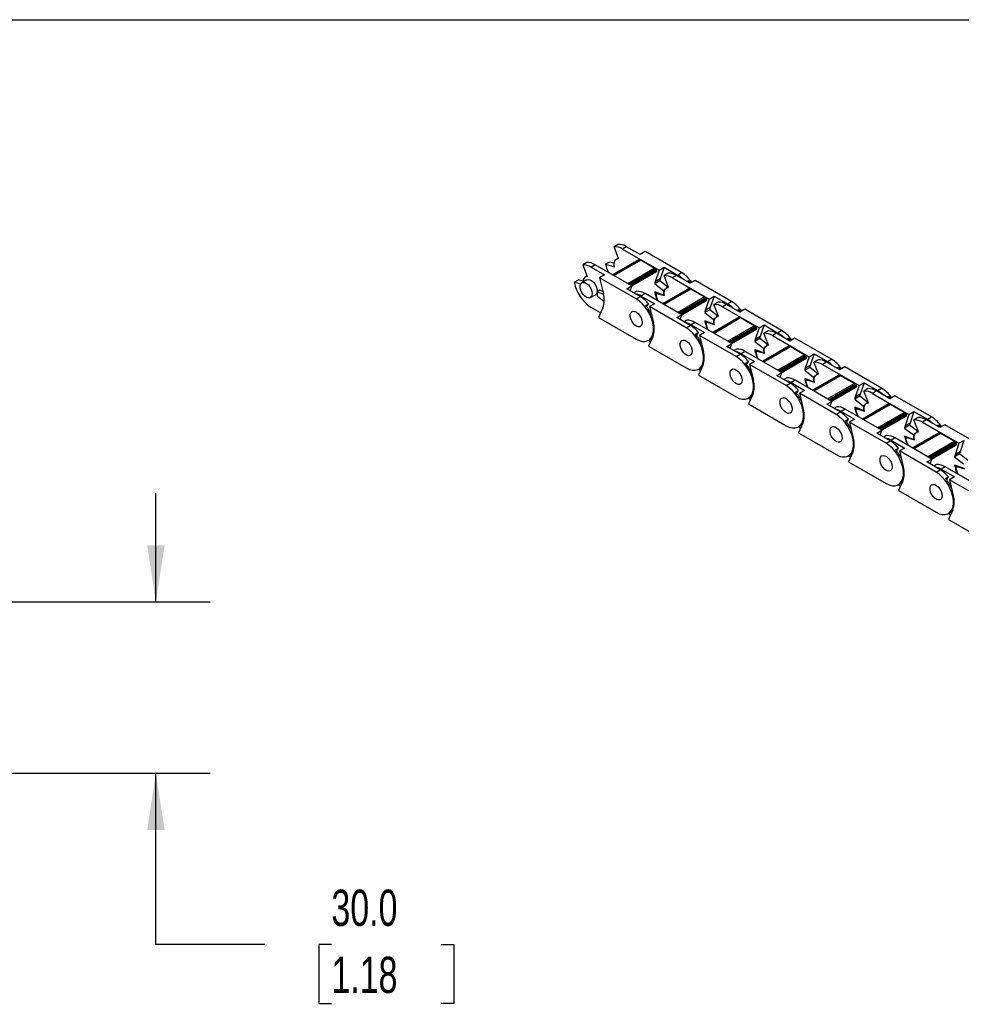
# Model space of a CAD drawing. Header units: millimetres. Extents: x 19 to 819, y 19 to 629.
# Tile 4 of 8: x 485 to 650, y 456 to 629. Entities that reach past the tile are written whole.
import ezdxf

# ---------------------------------------------------------------- set-up
doc = ezdxf.new("R2010")
doc.units = ezdxf.units.MM
doc.header["$LTSCALE"] = 3
doc.layers.add('DIMENSIONS', color=140, linetype='Continuous', lineweight=25)
doc.layers.add('TEXT', color=140, linetype='Continuous', lineweight=25)
doc.styles.add('SLDTEXTSTYLE0', font='TXT', dxfattribs={"width": 0.7})
doc.dimstyles.new('SLDDIMSTYLE4', dxfattribs={"dimtxt": 6.474023, "dimasz": 9.906, "dimexe": 0, "dimexo": 0.0625, "dimgap": 1.618506, "dimtad": 0, "dimtih": 1, "dimtoh": 1, "dimrnd": 1e-09, "dimzin": 4, "dimdsep": 46, "dimtxsty": 'SLDTEXTSTYLE0', "dimsah": 1, "dimcen": 0.09, "dimadec": 0, "dimazin": 1, "dimtfac": 1, "dimtmove": 0, "dimatfit": 0, "dimfxl": 0, "dimfrac": 2, "dimtolj": 1, "dimtzin": 12, "dimarcsym": 0})

# ---------------------------------------------------------------- blocks, each defined once
blk = doc.blocks.new('_D_3')
at = {"layer": 'DIMENSIONS'}
for p, q in [((509.03, 526.75), (509.03, 545.8)), ((435.97, 526.75), (518.56, 526.75)), ((435.97, 496.75), (518.56, 496.75)), ((509.03, 466.75), (509.03, 496.75)), ((528.08, 466.75), (509.03, 466.75)), ((539.76, 466.75), (537.58, 466.75)), ((537.58, 466.75), (537.58, 456.46)), ((558.99, 466.75), (561.17, 466.75)), ((561.17, 466.75), (561.17, 456.46)), ((537.58, 456.46), (539.76, 456.46)), ((561.17, 456.46), (558.99, 456.46))]:
    blk.add_line(p, q, dxfattribs=at)
for points in [[(509.03, 526.75), (510.56, 536.65), (507.51, 536.65)], [(509.03, 496.75), (507.51, 486.84), (510.56, 486.84)]]:
    blk.add_solid(points, dxfattribs=at)
at = {"layer": 'DIMENSIONS', "char_height": 6.35, "attachment_point": 1, "style": 'SLDTEXTSTYLE0'}
for s, insert in [('30.0', (539.76, 476.38)), ('1.18', (539.76, 464.64))]:
    blk.add_mtext(s, dxfattribs=dict(at, insert=insert))

msp = doc.modelspace()

# ---------------------------------------------------------------- linework, layer by layer
for p, q in [((589.957, 589.329), (589.241, 588.916)), ((590.023, 586.847), (589.241, 588.916)), ((591.444, 588.918), (590.728, 588.505)), ((590.728, 588.505), (597.129, 584.809)), ((593.793, 587.562), (591.444, 588.918)), ((594.668, 588.067), (593.793, 587.562)), ((601.069, 584.371), (594.668, 588.067)), ((584.468, 586.161), (583.752, 585.747)), ((587.765, 585.862), (588.48, 586.275)), ((588.48, 586.275), (589.296, 586.039)), ((593.503, 586.6), (588.992, 583.996)), ((589.025, 583.977), (593.559, 586.594)), ((593.816, 586.554), (589.188, 583.883)), ((593.91, 586.545), (589.243, 583.851)), ((589.996, 586.92), (589.706, 586.753)), ((593.722, 586.5), (593.559, 586.594)), ((596.296, 585.167), (593.91, 586.545)), ((583.752, 585.747), (584.534, 583.678)), ((585.955, 585.749), (585.239, 585.336)), ((585.239, 585.336), (587.588, 583.98)), ((592.356, 582.054), (585.955, 585.749)), ((587.765, 585.862), (589.321, 585.412)), ((591.629, 582.473), (596.296, 585.167)), ((591.851, 582.345), (596.423, 584.985)), ((596.474, 584.912), (591.94, 582.294)), ((596.646, 584.812), (592.112, 582.195)), ((596.721, 584.644), (592.294, 582.089)), ((592.343, 582.061), (596.631, 584.536)), ((597.129, 584.809), (596.461, 582.792)), ((596.646, 584.812), (596.474, 584.912)), ((597.129, 584.809), (598.004, 585.314)), ((598.004, 585.314), (597.336, 583.297)), ((598.708, 584.278), (597.992, 583.864)), ((598.004, 585.314), (600.353, 583.958)), ((600.353, 583.958), (601.069, 584.371)), ((582.276, 582.693), (582.992, 583.107)), ((583.396, 582.369), (582.276, 582.693)), ((583.807, 582.871), (582.992, 583.107)), ((584.489, 583.114), (583.614, 582.608)), ((584.507, 583.752), (584.217, 583.584)), ((587.588, 583.98), (586.713, 583.475)), ((593.114, 579.779), (586.713, 583.475)), ((586.713, 583.475), (587.381, 580.686)), ((597.245, 582.943), (596.37, 582.438)), ((597.336, 583.297), (596.461, 582.792)), ((598.674, 581.827), (597.245, 582.943)), ((598.774, 581.795), (597.992, 583.864)), ((600.194, 583.866), (599.478, 583.453)), ((599.478, 583.453), (605.88, 579.757)), ((602.543, 582.51), (600.194, 583.866)), ((602.019, 582.813), (602.312, 582.982)), ((602.312, 582.982), (602.153, 582.736)), ((602.312, 582.982), (602.634, 582.563)), ((603.418, 583.015), (602.543, 582.51)), ((609.82, 579.32), (603.418, 583.015)), ((586.75, 581.286), (586.273, 581.011)), ((586.273, 581.011), (587.401, 580.599)), ((586.273, 581.011), (586.273, 580.316)), ((586.299, 581.202), (586.286, 581.019)), ((587.284, 581.092), (586.75, 581.286)), ((591.481, 581.548), (592.356, 582.054)), ((593.83, 580.192), (591.481, 581.548)), ((592.075, 581.206), (592.356, 582.054)), ((593.219, 581.109), (592.731, 580.827)), ((596.37, 582.438), (597.914, 581.233)), ((597.914, 580.437), (596.37, 581.014)), ((596.515, 580.811), (596.671, 580.901)), ((596.515, 580.811), (598.072, 580.36)), ((602.254, 581.548), (597.743, 578.944)), ((597.776, 578.925), (602.31, 581.543)), ((598.159, 581.374), (597.914, 581.233)), ((597.914, 581.233), (597.914, 580.437)), ((602.566, 581.503), (597.938, 578.831)), ((602.66, 581.494), (597.993, 578.799)), ((598.746, 581.869), (598.456, 581.702)), ((602.473, 581.449), (602.31, 581.543)), ((605.047, 580.116), (602.66, 581.494)), ((585.114, 580.01), (585.989, 580.515)), ((586.273, 580.316), (587.53, 579.334)), ((593.114, 579.779), (593.83, 580.192)), ((594.705, 580.698), (593.989, 580.284)), ((593.989, 580.284), (596.338, 578.928)), ((601.107, 577.002), (594.705, 580.698)), ((596.551, 580.221), (596.642, 580.274)), ((596.551, 580.221), (596.762, 579.51)), ((598.048, 580.514), (597.914, 580.437)), ((600.38, 577.422), (605.047, 580.116)), ((600.601, 577.294), (605.174, 579.933)), ((605.224, 579.86), (600.69, 577.243)), ((605.397, 579.761), (600.863, 577.143)), ((605.471, 579.593), (601.045, 577.038)), ((601.094, 577.01), (605.381, 579.485)), ((605.88, 579.757), (605.212, 577.74)), ((605.397, 579.761), (605.224, 579.86)), ((605.88, 579.757), (606.755, 580.263)), ((606.755, 580.263), (606.087, 578.246)), ((607.458, 579.226), (606.742, 578.813)), ((606.755, 580.263), (609.104, 578.907)), ((609.104, 578.907), (609.82, 579.32)), ((586.893, 577.338), (585.239, 578.293)), ((587.291, 578.219), (586.53, 576.537)), ((594.781, 578.635), (595.285, 578.926)), ((594.956, 578.416), (595.285, 578.926)), ((596.338, 578.928), (595.463, 578.423)), ((601.865, 574.728), (595.463, 578.423)), ((595.463, 578.423), (596.131, 575.635)), ((605.996, 577.892), (605.12, 577.387)), ((605.12, 577.387), (606.664, 576.181)), ((606.087, 578.246), (605.212, 577.74)), ((607.425, 576.776), (605.996, 577.892)), ((607.524, 576.744), (606.742, 578.813)), ((608.945, 578.815), (608.229, 578.401)), ((608.229, 578.401), (614.63, 574.706)), ((611.293, 577.459), (608.945, 578.815)), ((610.769, 577.761), (611.062, 577.931)), ((611.062, 577.931), (610.903, 577.684)), ((611.062, 577.931), (611.385, 577.511)), ((612.169, 577.964), (611.293, 577.459)), ((618.57, 574.268), (612.169, 577.964)), ((586.53, 576.537), (593.114, 572.736)), ((600.232, 576.497), (601.107, 577.002)), ((602.581, 575.141), (600.232, 576.497)), ((600.826, 576.154), (601.107, 577.002)), ((601.969, 576.058), (601.481, 575.776)), ((603.456, 575.646), (602.74, 575.233)), ((609.857, 571.951), (603.456, 575.646)), ((606.664, 575.385), (605.12, 575.962)), ((605.265, 575.759), (605.422, 575.849)), ((605.265, 575.759), (606.822, 575.309)), ((611.004, 576.497), (606.493, 573.893)), ((606.526, 573.874), (611.06, 576.491)), ((606.909, 576.323), (606.664, 576.181)), ((606.664, 576.181), (606.664, 575.385)), ((611.317, 576.451), (606.689, 573.78)), ((611.411, 576.442), (606.744, 573.748)), ((607.496, 576.817), (607.207, 576.65)), ((611.223, 576.397), (611.06, 576.491)), ((613.797, 575.064), (611.411, 576.442)), ((601.865, 574.728), (602.581, 575.141)), ((602.74, 575.233), (605.089, 573.877)), ((605.301, 575.17), (605.393, 575.223)), ((605.301, 575.17), (605.512, 574.459)), ((606.799, 575.463), (606.664, 575.385)), ((609.13, 572.37), (613.797, 575.064)), ((609.352, 572.242), (613.924, 574.882)), ((613.975, 574.809), (609.441, 572.191)), ((614.147, 574.709), (609.613, 572.091)), ((614.222, 574.541), (609.795, 571.986)), ((609.844, 571.958), (614.131, 574.433)), ((614.63, 574.706), (613.962, 572.689)), ((614.147, 574.709), (613.975, 574.809)), ((614.63, 574.706), (615.505, 575.211)), ((615.505, 575.211), (614.837, 573.194)), ((616.209, 574.175), (615.493, 573.761)), ((615.505, 575.211), (617.854, 573.855)), ((617.854, 573.855), (618.57, 574.268)), ((595.643, 572.287), (595.252, 572.513)), ((595.27, 572.523), (595.92, 572.898)), ((596.042, 573.168), (595.281, 571.486)), ((603.532, 573.583), (604.036, 573.874)), ((603.706, 573.364), (604.036, 573.874)), ((605.089, 573.877), (604.214, 573.372)), ((610.615, 569.676), (604.214, 573.372)), ((604.214, 573.372), (604.882, 570.583)), ((614.746, 572.84), (613.871, 572.335)), ((613.871, 572.335), (615.415, 571.13)), ((614.837, 573.194), (613.962, 572.689)), ((616.175, 571.724), (614.746, 572.84)), ((616.275, 571.692), (615.493, 573.761)), ((617.695, 573.763), (616.979, 573.35)), ((616.979, 573.35), (623.38, 569.654)), ((620.044, 572.407), (617.695, 573.763)), ((619.52, 572.71), (619.813, 572.879)), ((619.813, 572.879), (619.654, 572.632)), ((619.813, 572.879), (620.135, 572.46)), ((620.919, 572.912), (620.044, 572.407)), ((627.32, 569.217), (620.919, 572.912)), ((595.281, 571.486), (601.865, 567.685)), ((608.982, 571.445), (609.857, 571.951)), ((611.331, 570.089), (608.982, 571.445)), ((609.576, 571.102), (609.857, 571.951)), ((610.72, 571.006), (610.231, 570.724)), ((612.206, 570.595), (611.49, 570.181)), ((618.608, 566.899), (612.206, 570.595)), ((615.415, 570.334), (613.871, 570.91)), ((614.016, 570.708), (614.172, 570.798)), ((614.016, 570.708), (615.573, 570.257)), ((619.755, 571.445), (615.244, 568.841)), ((615.276, 568.822), (619.811, 571.44)), ((615.66, 571.271), (615.415, 571.13)), ((615.415, 571.13), (615.415, 570.334)), ((620.067, 571.4), (615.439, 568.728)), ((620.161, 571.391), (615.494, 568.696)), ((616.247, 571.766), (615.957, 571.599)), ((619.973, 571.346), (619.811, 571.44)), ((622.547, 570.013), (620.161, 571.391)), ((610.615, 569.676), (611.331, 570.089)), ((611.49, 570.181), (613.839, 568.825)), ((612.282, 568.532), (612.786, 568.823)), ((612.457, 568.313), (612.786, 568.823)), ((613.839, 568.825), (612.964, 568.32)), ((614.051, 570.118), (614.143, 570.171)), ((614.051, 570.118), (614.263, 569.407)), ((615.549, 570.411), (615.415, 570.334)), ((617.881, 567.319), (622.547, 570.013)), ((618.102, 567.191), (622.675, 569.83)), ((622.725, 569.757), (618.191, 567.139)), ((622.898, 569.658), (618.363, 567.04)), ((622.972, 569.49), (618.546, 566.935)), ((618.594, 566.907), (622.882, 569.382)), ((623.38, 569.654), (622.712, 567.637)), ((622.898, 569.658), (622.725, 569.757)), ((623.38, 569.654), (624.256, 570.16)), ((624.256, 570.16), (623.587, 568.143)), ((624.959, 569.123), (624.243, 568.71)), ((624.256, 570.16), (626.605, 568.804)), ((626.605, 568.804), (627.32, 569.217)), ((604.394, 567.235), (604.002, 567.461)), ((604.021, 567.471), (604.67, 567.846)), ((604.792, 568.116), (604.031, 566.434)), ((619.365, 564.625), (612.964, 568.32)), ((612.964, 568.32), (613.632, 565.532)), ((623.496, 567.789), (622.621, 567.284)), ((622.621, 567.284), (624.165, 566.078)), ((623.587, 568.143), (622.712, 567.637)), ((624.926, 566.673), (623.496, 567.789)), ((625.025, 566.641), (624.243, 568.71)), ((626.445, 568.712), (625.729, 568.298)), ((625.729, 568.298), (632.131, 564.603)), ((628.794, 567.356), (626.445, 568.712)), ((628.27, 567.658), (628.563, 567.828)), ((628.563, 567.828), (628.404, 567.581)), ((628.563, 567.828), (628.886, 567.408)), ((629.669, 567.861), (628.794, 567.356)), ((636.071, 564.165), (629.669, 567.861)), ((604.031, 566.434), (610.615, 562.633)), ((617.732, 566.394), (618.608, 566.899)), ((620.081, 565.038), (617.732, 566.394)), ((618.327, 566.051), (618.608, 566.899)), ((619.47, 565.954), (618.982, 565.673)), ((620.956, 565.543), (620.241, 565.13)), ((627.358, 561.848), (620.956, 565.543)), ((624.165, 565.282), (622.621, 565.859)), ((622.766, 565.656), (622.923, 565.746)), ((622.766, 565.656), (624.323, 565.206)), ((628.505, 566.394), (623.994, 563.79)), ((624.027, 563.771), (628.561, 566.388)), ((624.41, 566.22), (624.165, 566.078)), ((624.165, 566.078), (624.165, 565.282)), ((624.3, 565.36), (624.165, 565.282)), ((628.818, 566.348), (624.19, 563.677)), ((628.911, 566.339), (624.245, 563.645)), ((624.997, 566.714), (624.708, 566.547)), ((628.724, 566.294), (628.561, 566.388)), ((631.298, 564.961), (628.911, 566.339)), ((619.365, 564.625), (620.081, 565.038)), ((620.241, 565.13), (622.59, 563.774)), ((621.033, 563.48), (621.536, 563.771)), ((621.207, 563.261), (621.536, 563.771)), ((622.59, 563.774), (621.714, 563.269)), ((622.802, 565.067), (622.894, 565.12)), ((622.802, 565.067), (623.013, 564.356)), ((626.631, 562.267), (631.298, 564.961)), ((626.853, 562.139), (631.425, 564.779)), ((631.476, 564.706), (626.942, 562.088)), ((631.648, 564.606), (627.114, 561.988)), ((631.722, 564.438), (627.296, 561.883)), ((627.345, 561.855), (631.632, 564.33)), ((632.131, 564.603), (631.463, 562.586)), ((631.648, 564.606), (631.476, 564.706)), ((632.131, 564.603), (633.006, 565.108)), ((633.006, 565.108), (632.338, 563.091)), ((633.71, 564.072), (632.994, 563.658)), ((633.776, 561.589), (632.994, 563.658)), ((633.006, 565.108), (635.355, 563.752)), ((635.196, 563.66), (634.48, 563.247)), ((637.545, 562.304), (635.196, 563.66)), ((635.355, 563.752), (636.071, 564.165)), ((613.144, 562.184), (612.753, 562.41)), ((612.771, 562.42), (613.421, 562.795)), ((613.543, 563.064), (612.782, 561.383)), ((628.116, 559.573), (621.714, 563.269)), ((621.714, 563.269), (622.383, 560.48)), ((626.483, 561.342), (627.358, 561.848)), ((627.077, 560.999), (627.358, 561.848)), ((632.247, 562.737), (631.372, 562.232)), ((631.372, 562.232), (632.915, 561.027)), ((632.338, 563.091), (631.463, 562.586)), ((633.676, 561.621), (632.247, 562.737)), ((634.48, 563.247), (640.881, 559.551)), ((637.02, 562.607), (637.314, 562.776)), ((637.314, 562.776), (637.155, 562.529)), ((637.314, 562.776), (637.636, 562.357)), ((638.42, 562.809), (637.545, 562.304)), ((644.821, 559.114), (638.42, 562.809)), ((612.782, 561.383), (619.365, 557.582)), ((628.832, 559.986), (626.483, 561.342)), ((628.221, 560.903), (627.732, 560.621)), ((629.707, 560.492), (628.991, 560.078)), ((636.108, 556.796), (629.707, 560.492)), ((632.915, 560.231), (631.372, 560.807)), ((631.517, 560.605), (631.673, 560.695)), ((631.517, 560.605), (633.073, 560.154)), ((637.255, 561.342), (632.744, 558.738)), ((632.777, 558.719), (637.312, 561.337)), ((633.161, 561.168), (632.915, 561.027)), ((632.915, 561.027), (632.915, 560.231)), ((633.05, 560.308), (632.915, 560.231)), ((637.568, 561.297), (632.94, 558.625)), ((637.662, 561.287), (632.995, 558.593)), ((633.748, 561.663), (633.458, 561.496)), ((637.474, 561.243), (637.312, 561.337)), ((640.048, 559.91), (637.662, 561.287)), ((628.116, 559.573), (628.832, 559.986)), ((628.991, 560.078), (631.34, 558.722)), ((629.783, 558.429), (630.287, 558.72)), ((629.958, 558.21), (630.287, 558.72)), ((631.34, 558.722), (630.465, 558.217)), ((631.552, 560.015), (631.644, 560.068)), ((631.552, 560.015), (631.764, 559.304)), ((635.381, 557.216), (640.048, 559.91)), ((635.603, 557.088), (640.175, 559.727)), ((640.226, 559.654), (635.692, 557.036)), ((640.399, 559.555), (635.864, 556.937)), ((640.473, 559.387), (636.047, 556.832)), ((636.095, 556.804), (640.383, 559.279)), ((640.881, 559.551), (640.213, 557.534)), ((640.399, 559.555), (640.226, 559.654)), ((640.881, 559.551), (641.756, 560.057)), ((641.756, 560.057), (641.088, 558.039)), ((642.46, 559.02), (641.744, 558.607)), ((642.526, 556.538), (641.744, 558.607)), ((641.756, 560.057), (644.105, 558.701)), ((643.946, 558.609), (643.23, 558.195)), ((646.295, 557.253), (643.946, 558.609)), ((644.105, 558.701), (644.821, 559.114)), ((621.895, 557.132), (621.503, 557.358)), ((621.522, 557.368), (622.171, 557.743)), ((622.293, 558.013), (621.532, 556.331)), ((636.866, 554.522), (630.465, 558.217)), ((630.465, 558.217), (631.133, 555.429)), ((635.233, 556.291), (636.108, 556.796)), ((635.827, 555.948), (636.108, 556.796)), ((640.997, 557.686), (640.122, 557.181)), ((640.122, 557.181), (641.666, 555.975)), ((641.088, 558.039), (640.213, 557.534)), ((642.426, 556.57), (640.997, 557.686)), ((643.23, 558.195), (649.632, 554.5)), ((645.771, 557.555), (646.064, 557.725)), ((646.064, 557.725), (645.905, 557.478)), ((646.064, 557.725), (646.387, 557.305)), ((647.17, 557.758), (646.295, 557.253)), ((653.572, 554.062), (647.17, 557.758)), ((621.532, 556.331), (628.116, 552.53)), ((637.582, 554.935), (635.233, 556.291)), ((636.971, 555.851), (636.483, 555.57)), ((638.457, 555.44), (637.741, 555.027)), ((637.741, 555.027), (640.09, 553.671)), ((644.859, 551.744), (638.457, 555.44)), ((641.666, 555.179), (640.122, 555.756)), ((640.267, 555.553), (640.424, 555.643)), ((640.267, 555.553), (641.824, 555.103)), ((640.303, 554.964), (640.394, 555.017)), ((640.303, 554.964), (640.514, 554.253)), ((646.006, 556.291), (641.495, 553.686)), ((641.528, 553.667), (646.062, 556.285)), ((641.911, 556.117), (641.666, 555.975)), ((641.666, 555.975), (641.666, 555.179)), ((641.801, 555.257), (641.666, 555.179)), ((646.319, 556.245), (641.691, 553.574)), ((646.412, 556.236), (641.745, 553.542)), ((642.498, 556.611), (642.209, 556.444)), ((646.225, 556.191), (646.062, 556.285)), ((648.799, 554.858), (646.412, 556.236)), ((649.632, 554.5), (650.507, 555.005)), ((650.507, 555.005), (649.839, 552.988)), ((636.866, 554.522), (637.582, 554.935)), ((638.534, 553.377), (639.037, 553.668)), ((638.708, 553.158), (639.037, 553.668)), ((640.09, 553.671), (639.215, 553.165)), ((644.132, 552.164), (648.799, 554.858)), ((644.354, 552.036), (648.926, 554.676)), ((648.977, 554.602), (644.442, 551.985)), ((649.149, 554.503), (644.615, 551.885)), ((649.223, 554.335), (644.797, 551.78)), ((644.846, 551.752), (649.133, 554.227)), ((649.632, 554.5), (648.964, 552.483)), ((649.149, 554.503), (648.977, 554.602)), ((630.645, 552.081), (630.254, 552.307)), ((630.272, 552.317), (630.922, 552.692)), ((631.043, 552.961), (630.283, 551.28)), ((645.617, 549.47), (639.215, 553.165)), ((639.215, 553.165), (639.883, 550.377)), ((643.984, 551.239), (644.859, 551.744)), ((644.578, 550.896), (644.859, 551.744)), ((649.748, 552.634), (648.873, 552.129)), ((648.873, 552.129), (650.416, 550.924)), ((649.839, 552.988), (648.964, 552.483)), ((651.177, 551.518), (649.748, 552.634)), ((630.283, 551.28), (636.866, 547.479)), ((646.333, 549.883), (643.984, 551.239)), ((645.722, 550.8), (645.233, 550.518)), ((645.617, 549.47), (646.333, 549.883)), ((647.208, 550.388), (646.492, 549.975)), ((646.492, 549.975), (648.841, 548.619)), ((653.609, 546.693), (647.208, 550.388)), ((650.416, 550.128), (648.873, 550.704)), ((649.018, 550.501), (649.174, 550.592)), ((649.018, 550.501), (650.574, 550.051)), ((649.053, 549.912), (649.145, 549.965)), ((649.053, 549.912), (649.265, 549.201)), ((647.284, 548.326), (647.788, 548.617)), ((647.459, 548.107), (647.788, 548.617)), ((648.841, 548.619), (647.966, 548.114)), ((654.367, 544.418), (647.966, 548.114)), ((647.966, 548.114), (648.634, 545.326)), ((639.395, 547.029), (639.004, 547.255)), ((639.022, 547.265), (639.672, 547.64)), ((639.794, 547.91), (639.033, 546.228)), ((639.033, 546.228), (645.617, 542.427)), ((648.146, 541.978), (647.755, 542.203)), ((647.773, 542.214), (648.422, 542.589)), ((648.544, 542.858), (647.784, 541.177)), ((647.784, 541.177), (654.367, 537.376))]:
    msp.add_line(p, q)
at = {"flags": 128}
for points in [[(589.321, 585.412), (589.286, 585.698), (589.289, 585.966), (589.329, 586.209), (589.405, 586.419), (589.516, 586.592), (589.659, 586.723), (589.829, 586.809), (590.023, 586.847)], [(585.424, 580.697), (585.377, 580.363), (585.24, 580.113), (585.025, 579.97), (584.751, 579.945), (584.443, 580.042), (584.128, 580.251), (583.833, 580.555), (583.586, 580.925), (583.408, 581.33), (583.315, 581.732), (583.315, 582.097), (583.408, 582.392), (583.586, 582.591), (583.833, 582.676), (584.128, 582.64), (584.443, 582.485), (584.751, 582.226), (585.025, 581.885), (585.24, 581.493), (585.377, 581.085), (585.424, 580.697)], [(584.534, 583.678), (584.34, 583.64), (584.17, 583.555), (584.027, 583.424), (583.916, 583.251), (583.84, 583.04), (583.8, 582.798), (583.795, 582.713)], [(584.489, 583.114), (584.708, 583.181), (585.003, 583.145), (585.318, 582.99), (585.626, 582.731), (585.9, 582.39), (586.115, 581.999), (586.252, 581.59), (586.299, 581.202)], [(598.072, 580.36), (598.037, 580.647), (598.039, 580.915), (598.079, 581.157), (598.156, 581.368), (598.267, 581.541), (598.409, 581.672), (598.58, 581.757), (598.774, 581.795)], [(593.114, 572.736), (593.674, 572.473), (594.216, 572.338), (594.719, 572.337), (595.169, 572.47), (595.548, 572.731), (595.844, 573.112), (596.047, 573.601), (596.151, 574.18), (596.151, 574.83), (596.047, 575.528), (595.844, 576.252), (595.548, 576.975), (595.169, 577.674), (594.719, 578.325), (594.216, 578.905), (593.674, 579.396), (593.114, 579.779)], [(594.175, 575.646), (594.128, 575.312), (593.991, 575.062), (593.775, 574.918), (593.502, 574.894), (593.193, 574.991), (592.878, 575.2), (592.584, 575.503), (592.337, 575.874), (592.159, 576.278), (592.065, 576.681), (592.065, 577.046), (592.159, 577.341), (592.337, 577.54), (592.584, 577.625), (592.878, 577.588), (593.193, 577.433), (593.502, 577.174), (593.775, 576.834), (593.991, 576.442), (594.128, 576.034), (594.175, 575.646)], [(594.175, 575.646), (594.128, 575.312), (593.991, 575.062), (593.775, 574.918), (593.502, 574.894), (593.193, 574.991), (592.878, 575.2), (592.584, 575.503), (592.337, 575.874), (592.159, 576.278), (592.065, 576.681), (592.065, 577.046), (592.159, 577.341), (592.337, 577.54), (592.584, 577.625), (592.878, 577.588), (593.193, 577.433), (593.502, 577.174), (593.775, 576.834), (593.991, 576.442), (594.128, 576.034), (594.175, 575.646)], [(606.822, 575.309), (606.787, 575.595), (606.789, 575.863), (606.83, 576.106), (606.906, 576.316), (607.017, 576.489), (607.16, 576.62), (607.33, 576.706), (607.524, 576.744)], [(601.865, 567.685), (602.425, 567.421), (602.966, 567.287), (603.47, 567.286), (603.919, 567.418), (604.298, 567.679), (604.594, 568.061), (604.798, 568.549), (604.901, 569.129), (604.901, 569.778), (604.798, 570.477), (604.594, 571.2), (604.298, 571.924), (603.919, 572.623), (603.47, 573.273), (602.966, 573.854), (602.425, 574.344), (601.865, 574.728)], [(602.925, 570.594), (602.878, 570.26), (602.741, 570.01), (602.526, 569.867), (602.252, 569.842), (601.944, 569.939), (601.629, 570.148), (601.334, 570.452), (601.087, 570.822), (600.909, 571.227), (600.816, 571.629), (600.816, 571.994), (600.909, 572.289), (601.087, 572.488), (601.334, 572.573), (601.629, 572.537), (601.944, 572.382), (602.252, 572.123), (602.526, 571.782), (602.741, 571.39), (602.878, 570.982), (602.925, 570.594)], [(602.925, 570.594), (602.878, 570.26), (602.741, 570.01), (602.526, 569.867), (602.252, 569.842), (601.944, 569.939), (601.629, 570.148), (601.334, 570.452), (601.087, 570.822), (600.909, 571.227), (600.816, 571.629), (600.816, 571.994), (600.909, 572.289), (601.087, 572.488), (601.334, 572.573), (601.629, 572.537), (601.944, 572.382), (602.252, 572.123), (602.526, 571.782), (602.741, 571.39), (602.878, 570.982), (602.925, 570.594)], [(615.573, 570.257), (615.537, 570.544), (615.54, 570.812), (615.58, 571.054), (615.656, 571.265), (615.768, 571.438), (615.91, 571.569), (616.081, 571.654), (616.275, 571.692)], [(610.615, 562.633), (611.175, 562.37), (611.717, 562.235), (612.22, 562.234), (612.669, 562.367), (613.049, 562.628), (613.345, 563.009), (613.548, 563.498), (613.651, 564.077), (613.651, 564.727), (613.548, 565.425), (613.345, 566.149), (613.049, 566.872), (612.669, 567.571), (612.22, 568.222), (611.717, 568.802), (611.175, 569.293), (610.615, 569.676)], [(611.676, 565.542), (611.629, 565.209), (611.491, 564.959), (611.276, 564.815), (611.003, 564.791), (610.694, 564.888), (610.379, 565.097), (610.085, 565.4), (609.838, 565.771), (609.659, 566.175), (609.566, 566.578), (609.566, 566.943), (609.659, 567.238), (609.838, 567.437), (610.085, 567.522), (610.379, 567.485), (610.694, 567.33), (611.003, 567.071), (611.276, 566.731), (611.491, 566.339), (611.629, 565.931), (611.676, 565.542)], [(611.676, 565.542), (611.629, 565.209), (611.491, 564.959), (611.276, 564.815), (611.003, 564.791), (610.694, 564.888), (610.379, 565.097), (610.085, 565.4), (609.838, 565.771), (609.659, 566.175), (609.566, 566.578), (609.566, 566.943), (609.659, 567.238), (609.838, 567.437), (610.085, 567.522), (610.379, 567.485), (610.694, 567.33), (611.003, 567.071), (611.276, 566.731), (611.491, 566.339), (611.629, 565.931), (611.676, 565.542)], [(624.323, 565.206), (624.288, 565.492), (624.29, 565.76), (624.33, 566.003), (624.407, 566.213), (624.518, 566.386), (624.661, 566.517), (624.831, 566.603), (625.025, 566.641)], [(619.365, 557.582), (619.926, 557.318), (620.467, 557.184), (620.971, 557.183), (621.42, 557.315), (621.799, 557.576), (622.095, 557.958), (622.298, 558.446), (622.402, 559.025), (622.402, 559.675), (622.298, 560.374), (622.095, 561.097), (621.799, 561.821), (621.42, 562.52), (620.971, 563.17), (620.467, 563.751), (619.926, 564.241), (619.365, 564.625)], [(620.426, 560.491), (620.379, 560.157), (620.242, 559.907), (620.027, 559.764), (619.753, 559.739), (619.445, 559.836), (619.129, 560.045), (618.835, 560.349), (618.588, 560.719), (618.41, 561.123), (618.317, 561.526), (618.317, 561.891), (618.41, 562.186), (618.588, 562.385), (618.835, 562.47), (619.129, 562.434), (619.445, 562.279), (619.753, 562.02), (620.027, 561.679), (620.242, 561.287), (620.379, 560.879), (620.426, 560.491)], [(620.426, 560.491), (620.379, 560.157), (620.242, 559.907), (620.027, 559.764), (619.753, 559.739), (619.445, 559.836), (619.129, 560.045), (618.835, 560.349), (618.588, 560.719), (618.41, 561.123), (618.317, 561.526), (618.317, 561.891), (618.41, 562.186), (618.588, 562.385), (618.835, 562.47), (619.129, 562.434), (619.445, 562.279), (619.753, 562.02), (620.027, 561.679), (620.242, 561.287), (620.379, 560.879), (620.426, 560.491)], [(633.073, 560.154), (633.038, 560.441), (633.041, 560.709), (633.081, 560.951), (633.157, 561.162), (633.268, 561.335), (633.411, 561.466), (633.582, 561.551), (633.776, 561.589)], [(628.116, 552.53), (628.676, 552.267), (629.218, 552.132), (629.721, 552.131), (630.17, 552.263), (630.549, 552.525), (630.846, 552.906), (631.049, 553.395), (631.152, 553.974), (631.152, 554.624), (631.049, 555.322), (630.846, 556.045), (630.549, 556.769), (630.17, 557.468), (629.721, 558.119), (629.218, 558.699), (628.676, 559.19), (628.116, 559.573)], [(629.177, 555.439), (629.129, 555.106), (628.992, 554.856), (628.777, 554.712), (628.503, 554.688), (628.195, 554.785), (627.88, 554.994), (627.586, 555.297), (627.338, 555.667), (627.16, 556.072), (627.067, 556.475), (627.067, 556.84), (627.16, 557.135), (627.338, 557.334), (627.586, 557.419), (627.88, 557.382), (628.195, 557.227), (628.503, 556.968), (628.777, 556.628), (628.992, 556.236), (629.129, 555.828), (629.177, 555.439)], [(629.177, 555.439), (629.129, 555.106), (628.992, 554.856), (628.777, 554.712), (628.503, 554.688), (628.195, 554.785), (627.88, 554.994), (627.586, 555.297), (627.338, 555.667), (627.16, 556.072), (627.067, 556.475), (627.067, 556.84), (627.16, 557.135), (627.338, 557.334), (627.586, 557.419), (627.88, 557.382), (628.195, 557.227), (628.503, 556.968), (628.777, 556.628), (628.992, 556.236), (629.129, 555.828), (629.177, 555.439)], [(641.824, 555.103), (641.789, 555.389), (641.791, 555.657), (641.831, 555.9), (641.908, 556.11), (642.019, 556.283), (642.161, 556.414), (642.332, 556.5), (642.526, 556.538)], [(636.866, 547.479), (637.427, 547.215), (637.968, 547.081), (638.472, 547.08), (638.921, 547.212), (639.3, 547.473), (639.596, 547.855), (639.799, 548.343), (639.903, 548.922), (639.903, 549.572), (639.799, 550.271), (639.596, 550.994), (639.3, 551.717), (638.921, 552.417), (638.472, 553.067), (637.968, 553.648), (637.427, 554.138), (636.866, 554.522)], [(637.927, 550.388), (637.88, 550.054), (637.743, 549.804), (637.528, 549.661), (637.254, 549.636), (636.946, 549.733), (636.63, 549.942), (636.336, 550.246), (636.089, 550.616), (635.911, 551.02), (635.818, 551.423), (635.818, 551.788), (635.911, 552.083), (636.089, 552.282), (636.336, 552.367), (636.63, 552.331), (636.946, 552.176), (637.254, 551.917), (637.528, 551.576), (637.743, 551.184), (637.88, 550.776), (637.927, 550.388)], [(637.927, 550.388), (637.88, 550.054), (637.743, 549.804), (637.528, 549.661), (637.254, 549.636), (636.946, 549.733), (636.63, 549.942), (636.336, 550.246), (636.089, 550.616), (635.911, 551.02), (635.818, 551.423), (635.818, 551.788), (635.911, 552.083), (636.089, 552.282), (636.336, 552.367), (636.63, 552.331), (636.946, 552.176), (637.254, 551.917), (637.528, 551.576), (637.743, 551.184), (637.88, 550.776), (637.927, 550.388)], [(645.617, 542.427), (646.177, 542.164), (646.718, 542.029), (647.222, 542.028), (647.671, 542.16), (648.05, 542.422), (648.347, 542.803), (648.55, 543.292), (648.653, 543.871), (648.653, 544.521), (648.55, 545.219), (648.347, 545.942), (648.05, 546.666), (647.671, 547.365), (647.222, 548.016), (646.718, 548.596), (646.177, 549.087), (645.617, 549.47)], [(646.677, 545.336), (646.63, 545.003), (646.493, 544.753), (646.278, 544.609), (646.004, 544.585), (645.696, 544.682), (645.381, 544.891), (645.087, 545.194), (644.839, 545.564), (644.661, 545.969), (644.568, 546.372), (644.568, 546.737), (644.661, 547.032), (644.839, 547.231), (645.087, 547.316), (645.381, 547.279), (645.696, 547.124), (646.004, 546.865), (646.278, 546.524), (646.493, 546.133), (646.63, 545.725), (646.677, 545.336)], [(646.677, 545.336), (646.63, 545.003), (646.493, 544.753), (646.278, 544.609), (646.004, 544.585), (645.696, 544.682), (645.381, 544.891), (645.087, 545.194), (644.839, 545.564), (644.661, 545.969), (644.568, 546.372), (644.568, 546.737), (644.661, 547.032), (644.839, 547.231), (645.087, 547.316), (645.381, 547.279), (645.696, 547.124), (646.004, 546.865), (646.278, 546.524), (646.493, 546.133), (646.63, 545.725), (646.677, 545.336)]]:
    msp.add_lwpolyline(points, dxfattribs=at)
for centre, radius, start, end in [((589.3, 586.239), 2.678, 57.79255, 91.26245), ((590.016, 586.652), 2.678, 57.79255, 91.26245), ((584.527, 583.483), 2.678, 57.79255, 91.26245), ((593.527, 586.551), 0.0545, 53.13376, 115.55578), ((593.855, 586.47), 0.0932, 53.97344, 114.71611), ((583.811, 583.07), 2.678, 57.79255, 91.26245), ((594.238, 587.128), 6.596, 191.06059, 203.98431), ((596.136, 584.921), 0.294, 12.55799, 57.07241), ((596.538, 585.01), 0.118, 192.55799, 237.07241), ((596.519, 584.721), 0.215, 301.1243, 339.30968), ((596.566, 584.676), 0.158, 348.30967, 59.4783), ((598.767, 581.6), 2.678, 57.79255, 91.26245), ((597.942, 579.295), 5.963, 34.65565, 58.36539), ((588.913, 583.965), 6.758, 190.84611, 237.06621), ((599.107, 581.922), 2.786, 161.8022, 169.31892), ((599.982, 582.427), 2.786, 161.8022, 169.31892), ((598.051, 581.187), 2.678, 57.79255, 91.26245), ((597.759, 579.566), 5.101, 45.64397, 59.4327), ((585.631, 581.061), 0.652, 303.25702, 349.80796), ((593.278, 578.432), 2.678, 57.79255, 91.26245), ((602.386, 581.968), 6.091, 189.01706, 196.66553), ((602.989, 582.076), 6.596, 191.06059, 203.98431), ((602.277, 581.499), 0.0545, 53.13376, 115.55578), ((602.605, 581.418), 0.0932, 53.97344, 114.71611), ((583.621, 579.587), 3.917, 339.55071, 16.29343), ((592.404, 577.642), 3.082, 59.0381, 78.51842), ((590.973, 575.442), 5.544, 38.93803, 58.9789), ((604.887, 579.869), 0.294, 12.55799, 57.07241), ((605.288, 579.959), 0.118, 192.55799, 237.07241), ((605.27, 579.669), 0.215, 301.1243, 339.30968), ((605.317, 579.625), 0.158, 348.30967, 59.4783), ((607.517, 576.549), 2.678, 57.79255, 91.26245), ((606.692, 574.243), 5.963, 34.65565, 58.36539), ((589.095, 573.936), 7.377, 24.83547, 39.5695), ((607.858, 576.87), 2.786, 161.8022, 169.31892), ((608.733, 577.376), 2.786, 161.8022, 169.31892), ((606.801, 576.136), 2.678, 57.79255, 91.26245), ((606.51, 574.515), 5.101, 45.64397, 59.4327), ((592.372, 574.536), 3.917, 339.55071, 16.29343), ((602.028, 573.38), 2.678, 57.79255, 91.26245), ((611.136, 576.917), 6.091, 189.01706, 196.66553), ((611.739, 577.025), 6.596, 191.06059, 203.98431), ((611.028, 576.448), 0.0545, 53.13376, 115.55578), ((611.356, 576.367), 0.0932, 53.97344, 114.71611), ((601.154, 572.59), 3.082, 59.0381, 78.51842), ((599.724, 570.39), 5.544, 38.93803, 58.9789), ((613.637, 574.818), 0.294, 12.55799, 57.07241), ((614.039, 574.907), 0.118, 192.55799, 237.07241), ((614.02, 574.618), 0.215, 301.1243, 339.30968), ((614.067, 574.573), 0.158, 348.30967, 59.4783), ((616.268, 571.497), 2.678, 57.79255, 91.26245), ((615.443, 569.192), 5.963, 34.65565, 58.36539), ((597.845, 568.884), 7.377, 24.83547, 39.5695), ((616.608, 571.819), 2.786, 161.8022, 169.31892), ((617.483, 572.324), 2.786, 161.8022, 169.31892), ((615.552, 571.084), 2.678, 57.79255, 91.26245), ((615.26, 569.463), 5.101, 45.64397, 59.4327), ((601.122, 569.484), 3.917, 339.55071, 16.29343), ((609.905, 567.539), 3.082, 59.0381, 78.51842), ((610.779, 568.329), 2.678, 57.79255, 91.26245), ((619.887, 571.865), 6.091, 189.01706, 196.66553), ((620.49, 571.973), 6.596, 191.06059, 203.98431), ((619.778, 571.396), 0.0545, 53.13376, 115.55578), ((620.106, 571.315), 0.0932, 53.97344, 114.71611), ((608.474, 565.339), 5.544, 38.93803, 58.9789), ((622.388, 569.766), 0.294, 12.55799, 57.07241), ((622.789, 569.856), 0.118, 192.55799, 237.07241), ((622.771, 569.566), 0.215, 301.1243, 339.30968), ((622.818, 569.522), 0.158, 348.30967, 59.4783), ((625.018, 566.446), 2.678, 57.79255, 91.26245), ((624.01, 564.412), 5.101, 45.64397, 59.4327), ((624.193, 564.14), 5.963, 34.65565, 58.36539), ((606.596, 563.833), 7.377, 24.83547, 39.5695), ((625.359, 566.767), 2.786, 161.8022, 169.31892), ((626.234, 567.273), 2.786, 161.8022, 169.31892), ((624.302, 566.033), 2.678, 57.79255, 91.26245), ((609.873, 564.433), 3.917, 339.55071, 16.29343), ((618.655, 562.487), 3.082, 59.0381, 78.51842), ((619.529, 563.277), 2.678, 57.79255, 91.26245), ((628.637, 566.814), 6.091, 189.01706, 196.66553), ((629.24, 566.922), 6.596, 191.06059, 203.98431), ((628.528, 566.344), 0.0545, 53.13376, 115.55578), ((628.857, 566.264), 0.0932, 53.97344, 114.71611), ((617.225, 560.287), 5.544, 38.93803, 58.9789), ((631.138, 564.715), 0.294, 12.55799, 57.07241), ((631.54, 564.804), 0.118, 192.55799, 237.07241), ((631.521, 564.514), 0.215, 301.1243, 339.30968), ((631.568, 564.47), 0.158, 348.30967, 59.4783), ((633.053, 560.981), 2.678, 57.79255, 91.26245), ((633.769, 561.394), 2.678, 57.79255, 91.26245), ((632.761, 559.36), 5.101, 45.64397, 59.4327), ((632.944, 559.089), 5.963, 34.65565, 58.36539), ((615.346, 558.781), 7.377, 24.83547, 39.5695), ((634.109, 561.716), 2.786, 161.8022, 169.31892), ((634.984, 562.221), 2.786, 161.8022, 169.31892), ((618.623, 559.381), 3.917, 339.55071, 16.29343), ((627.406, 557.436), 3.082, 59.0381, 78.51842), ((628.28, 558.226), 2.678, 57.79255, 91.26245), ((637.387, 561.762), 6.091, 189.01706, 196.66553), ((637.991, 561.87), 6.596, 191.06059, 203.98431), ((637.279, 561.293), 0.0545, 53.13376, 115.55578), ((637.607, 561.212), 0.0932, 53.97344, 114.71611), ((625.975, 555.236), 5.544, 38.93803, 58.9789), ((624.097, 553.73), 7.377, 24.83547, 39.5695), ((639.889, 559.663), 0.294, 12.55799, 57.07241), ((640.29, 559.753), 0.118, 192.55799, 237.07241), ((640.271, 559.463), 0.215, 301.1243, 339.30968), ((640.319, 559.419), 0.158, 348.30967, 59.4783), ((641.803, 555.929), 2.678, 57.79255, 91.26245), ((642.519, 556.343), 2.678, 57.79255, 91.26245), ((641.511, 554.309), 5.101, 45.64397, 59.4327), ((641.694, 554.037), 5.963, 34.65565, 58.36539), ((642.86, 556.664), 2.786, 161.8022, 169.31892), ((643.735, 557.17), 2.786, 161.8022, 169.31892), ((627.374, 554.33), 3.917, 339.55071, 16.29343), ((636.156, 552.384), 3.082, 59.0381, 78.51842), ((637.03, 553.174), 2.678, 57.79255, 91.26245), ((646.138, 556.711), 6.091, 189.01706, 196.66553), ((646.741, 556.818), 6.596, 191.06059, 203.98431), ((646.029, 556.241), 0.0545, 53.13376, 115.55578), ((646.358, 556.161), 0.0932, 53.97344, 114.71611), ((634.725, 550.184), 5.544, 38.93803, 58.9789), ((632.847, 548.678), 7.377, 24.83547, 39.5695), ((648.639, 554.612), 0.294, 12.55799, 57.07241), ((649.041, 554.701), 0.118, 192.55799, 237.07241), ((649.022, 554.411), 0.215, 301.1243, 339.30968), ((649.069, 554.367), 0.158, 348.30967, 59.4783), ((651.61, 551.613), 2.786, 161.8022, 169.31892), ((652.485, 552.118), 2.786, 161.8022, 169.31892), ((636.124, 549.278), 3.917, 339.55071, 16.29343), ((644.906, 547.333), 3.082, 59.0381, 78.51842), ((645.781, 548.123), 2.678, 57.79255, 91.26245), ((643.476, 545.133), 5.544, 38.93803, 58.9789), ((654.888, 551.659), 6.091, 189.01706, 196.66553), ((655.492, 551.767), 6.596, 191.06059, 203.98431), ((641.598, 543.627), 7.377, 24.83547, 39.5695), ((644.875, 544.227), 3.917, 339.55071, 16.29343)]:
    msp.add_arc(centre, radius, start, end)
at = {"layer": 'TEXT'}
msp.add_line((19.05, 628.65), (819.15, 628.65), dxfattribs=at)

# ---------------------------------------------------------------- dimensions: what is measured, and where the dimension line sits
at = {"layer": 'DIMENSIONS'}
dim = msp.add_linear_dim(base=(509.032, 496.746), p1=(432.16, 526.746), p2=(432.16, 496.746), angle=90, dimstyle='SLDDIMSTYLE4', dxfattribs=at)
dim.commit()
dim.dimension.update_dxf_attribs({"geometry": '_D_3', "text_midpoint": (509.032, 466.746), "dimtype": 160})

doc.saveas('drawing.dxf')
